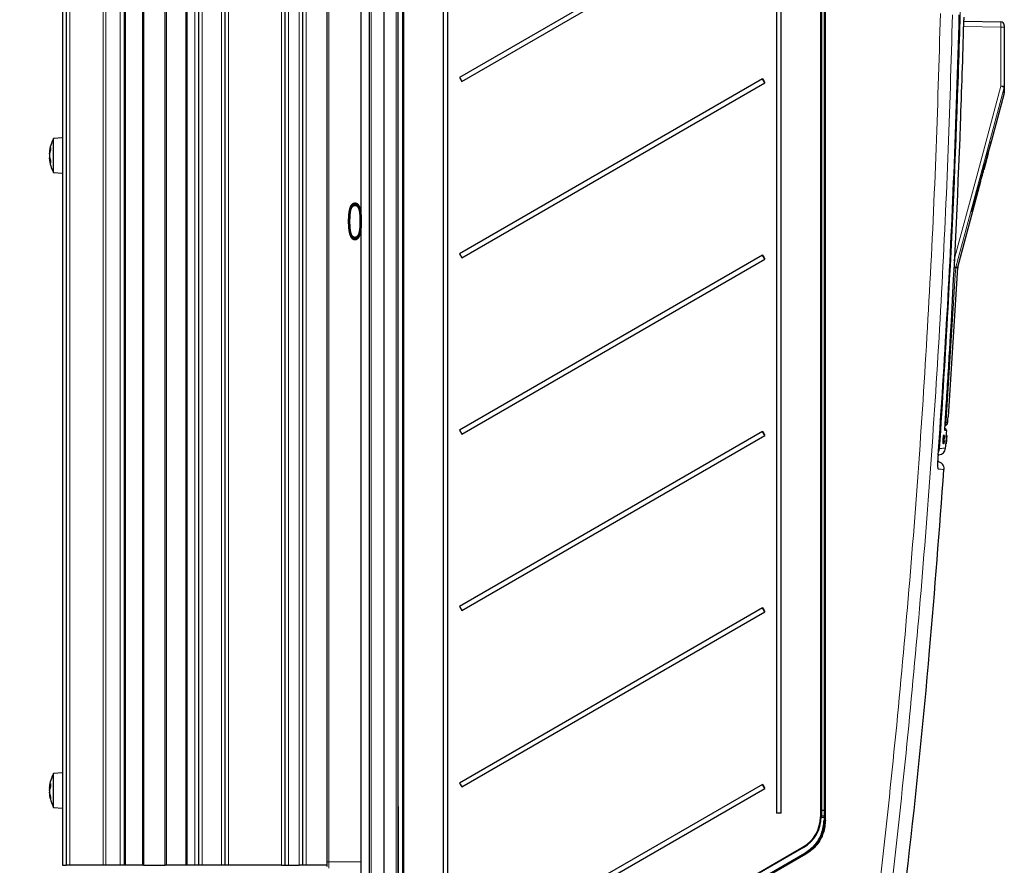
# Model space of a CAD drawing. Header units: millimetres. Extents: x 5 to 418, y 2 to 292.
# Tile 42 of 47: x 186 to 279, y 109 to 189. Entities that reach past the tile are written whole.
import ezdxf

# ---------------------------------------------------------------- set-up
doc = ezdxf.new("R2010")
doc.units = ezdxf.units.MM
doc.layers.add('SLD-0', color=7, linetype='Continuous')
doc.styles.add('SLDTEXTSTYLE0', font='TXT', dxfattribs={"width": 0.605})
doc.dimstyles.new('SLDDIMSTYLE0', dxfattribs={"dimtxt": 3.5, "dimasz": 3.302, "dimexe": 0, "dimexo": 0.0625, "dimgap": 0.875, "dimtad": 1, "dimdec": 1, "dimlfac": 3, "dimrnd": 1e-09, "dimzin": 12, "dimdsep": 46, "dimtxsty": 'SLDTEXTSTYLE0', "dimsah": 1, "dimcen": 0.09, "dimadec": 0, "dimazin": 3, "dimtfac": 1, "dimtofl": 0, "dimtmove": 0, "dimatfit": 3, "dimfxl": 1, "dimfrac": 2, "dimtolj": 1, "dimtzin": 12, "dimarcsym": 0})
doc.dimstyles.new('SLDDIMSTYLE3', dxfattribs={"dimtxt": 3.5, "dimasz": 3.302, "dimexe": 0, "dimexo": 0.0625, "dimgap": 0.875, "dimtad": 1, "dimlfac": 3, "dimrnd": 1e-09, "dimdsep": 46, "dimtxsty": 'SLDTEXTSTYLE0', "dimblk1": 'NONE', "dimblk2": 'NONE', "dimsah": 1, "dimcen": 0.09, "dimadec": 0, "dimazin": 2, "dimtfac": 1, "dimtmove": 0, "dimatfit": 0, "dimldrblk": 'NONE', "dimfxl": 1, "dimfrac": 2, "dimtolj": 1, "dimtzin": 12, "dimarcsym": 0})

# ---------------------------------------------------------------- blocks, each defined once
blk = doc.blocks.new('_D')
at = {"layer": 'SLD-0', "color": 7}
for p, q in [((218.518, 246.138), (171.896, 246.138)), ((172.896, 246.138), (172.896, 87.816)), ((191.018, 87.816), (171.896, 87.816))]:
    blk.add_line(p, q, dxfattribs=at)
for points in [[(172.896, 246.138), (172.388, 242.836), (173.404, 242.836)], [(172.896, 87.816), (173.404, 91.118), (172.388, 91.118)]]:
    blk.add_solid(points, dxfattribs=at)
at = {"layer": 'SLD-0', "color": 7, "insert": (168.384, 162.966), "char_height": 3.5, "attachment_point": 1, "rotation": 90, "style": 'SLDTEXTSTYLE0'}
blk.add_mtext('475', dxfattribs=at)
blk = doc.blocks.new('_D_5')
at = {"layer": 'SLD-0', "color": 7, "insert": (217.181, 172.073), "char_height": 3.5, "attachment_point": 1, "style": 'SLDTEXTSTYLE0'}
blk.add_mtext('0', dxfattribs=at)
blk = doc.blocks.new('_None')
blk = doc.blocks.new('_D_6')
at = {"layer": 'SLD-0', "color": 7}
for p, q in [((220.685, 254.319), (160.758, 254.319)), ((161.758, 87.816), (161.758, 254.319)), ((191.018, 87.816), (160.758, 87.816))]:
    blk.add_line(p, q, dxfattribs=at)
for centre, start, end in [((159.072, 171.711), 63.43495, 116.56505), ((159.072, 170.423), 243.43495, 296.56505)]:
    blk.add_arc(centre, 6.006, start, end, dxfattribs=at)
for points in [[(161.758, 254.319), (161.25, 251.017), (162.266, 251.017)], [(161.758, 87.816), (162.266, 91.118), (161.25, 91.118)]]:
    blk.add_solid(points, dxfattribs=at)
at = {"layer": 'SLD-0', "color": 7, "insert": (157.246, 165.052), "char_height": 3.5, "attachment_point": 1, "rotation": 90, "style": 'SLDTEXTSTYLE0'}
blk.add_mtext('499,5', dxfattribs=at)

msp = doc.modelspace()

# ---------------------------------------------------------------- linework, layer by layer
at = {"color": 7, "linetype": 'Continuous', "lineweight": 25}
for p, q in [((219.3515, 82.6522), (219.3515, 252.6522)), ((220.6849, 252.6522), (220.6849, 82.6522)), ((222.0182, 252.6522), (222.0182, 82.6522)), ((218.5182, 246.3189), (218.5182, 88.9856)), ((222.5182, 90.1383), (222.5182, 245.6513)), ((262.3515, 113.7644), (262.3515, 245.1787)), ((196.1849, 109.4856), (196.1849, 243.8189)), ((197.9849, 243.8189), (197.9849, 109.4856)), ((200.0515, 109.4856), (200.0515, 243.8189)), ((202.0182, 109.4856), (202.0182, 243.8189)), ((203.1849, 243.8189), (203.1849, 109.4856)), ((205.6849, 243.8189), (205.6849, 109.4856)), ((211.3515, 243.8189), (211.3515, 109.4856)), ((213.0182, 243.8189), (213.0182, 109.4856)), ((215.3515, 109.8189), (215.3515, 244.4856)), ((190.3515, 243.6189), (190.3515, 109.4856)), ((190.6849, 243.6189), (190.6849, 109.4856)), ((262.0182, 240.8178), (262.0182, 114.0565)), ((226.2933, 239.2856), (226.2933, 93.6522)), ((226.7342, 93.6522), (226.7342, 239.2856)), ((257.7933, 239.2856), (257.7933, 114.4189)), ((258.2342, 114.4189), (258.2342, 239.2856)), ((256.4768, 200.4641), (227.834, 183.9271)), ((228.0506, 183.5518), (256.6934, 200.0888)), ((275.5032, 189.235), (278.9907, 189.1741)), ((279.3182, 188.8409), (279.3182, 188.6742)), ((279.3182, 188.6742), (279.3182, 183.0992)), ((227.834, 183.9271), (228.0506, 183.5518)), ((256.4768, 183.7974), (227.834, 167.2605)), ((228.0506, 166.8852), (256.6934, 183.4221)), ((256.6934, 183.4221), (256.4768, 183.7974)), ((278.1118, 177.8878), (279.307, 182.3481)), ((190.3515, 178.2189), (189.4892, 178.1435)), ((189.4892, 177.719), (189.4892, 178.1435)), ((189.4892, 174.961), (189.4892, 177.719)), ((277.8053, 176.7767), (278.1006, 177.8878)), ((278.1118, 177.8878), (278.0816, 177.8878)), ((189.0991, 176.8598), (189.1441, 176.8559)), ((189.1006, 176.7823), (189.1273, 176.78)), ((277.4019, 175.2382), (277.8141, 176.7767)), ((277.7792, 176.7767), (277.807, 176.7767)), ((277.807, 176.7767), (277.8141, 176.7767)), ((189.1554, 176.2496), (189.0991, 176.2447)), ((189.1078, 176.2442), (189.1012, 176.3164)), ((189.4892, 174.961), (190.3515, 174.8856)), ((277.36, 175.2382), (277.3914, 175.2382)), ((277.4019, 175.2382), (277.3914, 175.2382)), ((274.9268, 166.0011), (277.1042, 174.1271)), ((277.0569, 174.1271), (277.0909, 174.1271)), ((277.0909, 174.1271), (277.1042, 174.1271)), ((277.1172, 174.3481), (277.1536, 174.3481)), ((276.2624, 171.2211), (276.3034, 171.2211)), ((227.834, 167.2605), (228.0506, 166.8852)), ((256.4768, 167.1308), (227.834, 150.5938)), ((228.0506, 150.2185), (256.6934, 166.7555)), ((256.6934, 166.7555), (256.4768, 167.1308)), ((274.0408, 151.9062), (274.9161, 165.9356)), ((273.6689, 150.7299), (273.7264, 150.7249)), ((227.834, 150.5938), (228.0506, 150.2185)), ((256.4768, 150.4641), (227.834, 133.9271)), ((228.0506, 133.5518), (256.6934, 150.0888)), ((256.6934, 150.0888), (256.4768, 150.4641)), ((273.5155, 149.8778), (273.4994, 149.5119)), ((273.5487, 149.8756), (273.5155, 149.8778)), ((273.5321, 149.8777), (273.5155, 149.8778)), ((273.5654, 149.8755), (273.5321, 149.8777)), ((273.5487, 149.8756), (273.5327, 149.5097)), ((273.5327, 149.5097), (273.5654, 149.8755)), ((273.5654, 149.8755), (273.5487, 149.8756)), ((273.5549, 150.0868), (273.5552, 150.0938)), ((273.5884, 150.0916), (273.5552, 150.0938)), ((273.5552, 150.0938), (273.5554, 150.0938)), ((273.5935, 150.0915), (273.5606, 150.0937)), ((273.5745, 149.7381), (273.5884, 150.0916)), ((273.5752, 149.3262), (273.6148, 149.9223)), ((273.6076, 150.0914), (273.5754, 150.0935)), ((273.6299, 150.0911), (273.579, 149.3262)), ((273.6128, 150.0913), (273.5796, 149.7368)), ((273.6128, 150.0913), (273.5807, 150.0934)), ((273.5935, 150.0915), (273.5859, 149.8978)), ((273.6004, 149.8096), (273.5865, 149.8105)), ((273.5884, 150.0916), (273.5935, 150.0915)), ((273.5894, 149.8976), (273.6076, 150.0914)), ((273.6064, 149.9), (273.5949, 149.9008)), ((273.6275, 150.0911), (273.5956, 150.0933)), ((273.6299, 150.0911), (273.5981, 150.0932)), ((273.6004, 149.8096), (273.6064, 149.9)), ((273.6076, 150.0914), (273.6128, 150.0913)), ((273.6152, 150.0841), (273.6209, 150.1029)), ((273.6541, 150.1007), (273.6216, 150.1029)), ((273.6275, 150.0911), (273.6299, 150.0911)), ((273.6509, 149.8782), (273.6452, 149.8551)), ((273.6477, 150.0794), (273.6541, 150.1007)), ((273.8202, 149.8699), (273.7969, 149.5041)), ((273.8535, 149.8677), (273.8202, 149.8699)), ((273.8223, 149.8699), (273.8202, 149.8699)), ((273.8555, 149.8677), (273.8223, 149.8699)), ((273.8301, 149.5018), (273.8555, 149.8677)), ((273.8535, 149.8677), (273.8301, 149.5018)), ((273.871, 150.0839), (273.8377, 150.0861)), ((273.8716, 150.0839), (273.8387, 150.0861)), ((273.8389, 149.5053), (273.8634, 149.8625)), ((273.8734, 150.0839), (273.8412, 150.086)), ((273.8648, 149.8624), (273.8417, 149.5051)), ((273.874, 150.0839), (273.842, 150.086)), ((273.8756, 150.0839), (273.8438, 150.086)), ((273.8785, 150.0839), (273.8462, 150.086)), ((273.8791, 150.0839), (273.8465, 150.0861)), ((273.8487, 149.7305), (273.871, 150.0839)), ((273.8633, 149.8543), (273.8488, 149.6426)), ((273.874, 150.0839), (273.8492, 149.7293)), ((273.8501, 149.6426), (273.8631, 149.8436)), ((273.8555, 149.8677), (273.8535, 149.8677)), ((273.8716, 150.0839), (273.8594, 149.8902)), ((273.8613, 149.8779), (273.8596, 149.878)), ((273.8598, 149.89), (273.8734, 150.0839)), ((273.8613, 149.8779), (273.8615, 149.8877)), ((273.871, 150.0839), (273.8716, 150.0839)), ((273.8721, 149.9906), (273.8785, 150.0839)), ((273.8726, 149.9906), (273.873, 149.9956)), ((273.8791, 150.0839), (273.8731, 149.9905)), ((273.8734, 150.0839), (273.874, 150.0839)), ((273.8785, 150.0839), (273.8791, 150.0839)), ((273.5327, 149.5097), (273.4994, 149.5119)), ((273.5359, 149.3266), (273.5027, 149.3288)), ((273.5359, 149.3266), (273.5745, 149.7381)), ((273.5411, 149.3265), (273.5359, 149.3266)), ((273.5658, 149.5897), (273.5411, 149.3265)), ((273.5582, 149.3264), (273.5412, 149.3275)), ((273.5745, 149.7381), (273.5532, 149.7395)), ((273.5582, 149.3264), (273.5689, 149.5968)), ((273.5634, 149.3263), (273.5582, 149.3264)), ((273.5796, 149.7368), (273.5634, 149.3263)), ((273.5752, 149.3262), (273.5634, 149.327)), ((273.5687, 149.3183), (273.5667, 149.333)), ((273.602, 149.3161), (273.5695, 149.3183)), ((273.579, 149.3262), (273.5752, 149.3262)), ((273.6145, 149.7142), (273.6049, 149.7148)), ((273.6287, 149.5958), (273.6312, 149.5707)), ((273.8199, 149.3189), (273.7866, 149.3211)), ((273.824, 149.3091), (273.7923, 149.3112)), ((273.8301, 149.5018), (273.7969, 149.5041)), ((273.8199, 149.3189), (273.8487, 149.7305)), ((273.8205, 149.3189), (273.8199, 149.3189)), ((273.8389, 149.5822), (273.8205, 149.3189)), ((273.8226, 149.3189), (273.8205, 149.3191)), ((273.8226, 149.3189), (273.8397, 149.5892)), ((273.8233, 149.3189), (273.8226, 149.3189)), ((273.8492, 149.7293), (273.8233, 149.3189)), ((273.8267, 149.3189), (273.8261, 149.3189)), ((273.8394, 149.5053), (273.8267, 149.3189)), ((273.8291, 149.3189), (273.8267, 149.3191)), ((273.8297, 149.3189), (273.8291, 149.3189)), ((273.8373, 149.5249), (273.8363, 149.5249)), ((273.8384, 149.5347), (273.8369, 149.5348)), ((273.8373, 149.5249), (273.8384, 149.5347)), ((273.8408, 149.5498), (273.8379, 149.55)), ((273.8487, 149.7305), (273.846, 149.7307)), ((273.8486, 149.6818), (273.8462, 149.6819)), ((273.8486, 149.6818), (273.8545, 149.7701)), ((273.8545, 149.7701), (273.8521, 149.7702)), ((273.138, 148.2791), (273.0244, 148.2731)), ((227.834, 133.9271), (228.0506, 133.5518)), ((256.4768, 133.7974), (227.834, 117.2605)), ((228.0506, 116.8852), (256.6934, 133.4221)), ((256.6934, 133.4221), (256.4768, 133.7974)), ((190.3515, 118.2189), (189.4892, 118.1435)), ((189.4892, 117.4583), (189.4892, 118.1435)), ((189.4892, 114.961), (189.4892, 117.4583)), ((227.834, 117.2605), (228.0506, 116.8852)), ((189.0992, 116.8541), (189.1861, 116.8465)), ((189.1156, 116.3303), (189.1007, 116.329)), ((189.1064, 116.8535), (189.1012, 116.7948)), ((189.1012, 116.724), (189.1078, 116.7162)), ((189.1012, 116.3805), (189.1078, 116.3883)), ((256.4768, 117.1308), (227.834, 100.5938)), ((228.0506, 100.2185), (256.6934, 116.7555)), ((256.6934, 116.7555), (256.4768, 117.1308)), ((189.1284, 116.253), (189.0992, 116.2504)), ((189.4892, 114.961), (190.3515, 114.8856)), ((258.2342, 114.4189), (257.7933, 114.4189)), ((262.3515, 113.7644), (262.3515, 113.7644)), ((260.3515, 111.1698), (251.0182, 105.7812)), ((215.3515, 109.3859), (215.3515, 109.8189)), ((251.1842, 105.1993), (260.5175, 110.5879)), ((190.3515, 109.4856), (190.6849, 109.4856)), ((191.0182, 109.4856), (190.6849, 109.4856)), ((194.1928, 109.4856), (191.0182, 109.4856)), ((194.4338, 109.4856), (194.1928, 109.4856)), ((195.7909, 109.4856), (194.4338, 109.4856)), ((194.6849, 109.4856), (194.6849, 109.4822)), ((196.1849, 109.4856), (195.7909, 109.4856)), ((196.2849, 109.4856), (196.1849, 109.4856)), ((197.8849, 109.4856), (196.2849, 109.4856)), ((196.3515, 109.4822), (196.3515, 109.4856)), ((197.9849, 109.4856), (197.8849, 109.4856)), ((197.9849, 109.4856), (198.0182, 109.4856)), ((198.0182, 109.4856), (200.0182, 109.4856)), ((200.0182, 109.4856), (200.0515, 109.4856)), ((200.1515, 109.4856), (200.0515, 109.4856)), ((202.0182, 109.4856), (200.1515, 109.4856)), ((202.1182, 109.4856), (202.0182, 109.4856)), ((202.8515, 109.4856), (202.1182, 109.4856)), ((203.1849, 109.4856), (202.8515, 109.4856)), ((203.5182, 109.4856), (203.1849, 109.4856)), ((205.3515, 109.4856), (203.5182, 109.4856)), ((205.6849, 109.4856), (205.3515, 109.4856)), ((206.0182, 109.4856), (205.6849, 109.4856)), ((211.0182, 109.4856), (206.0182, 109.4856)), ((209.5182, 109.4856), (209.5182, 109.4822)), ((211.0182, 109.4856), (211.3515, 109.4856)), ((211.1849, 109.4822), (211.1849, 109.4856)), ((211.3515, 109.4856), (211.6849, 109.4856)), ((211.6849, 109.4856), (212.6849, 109.4856)), ((213.0182, 109.4856), (212.6849, 109.4856)), ((213.3515, 109.4856), (213.0182, 109.4856)), ((215.3515, 109.4856), (213.3515, 109.4856))]:
    msp.add_line(p, q, dxfattribs=at)
at = {"color": 7, "linetype": 'Continuous', "lineweight": 18}
for p, q in [((219.5153, 252.6522), (219.5153, 82.6522)), ((221.8544, 82.6522), (221.8544, 252.6522)), ((222.4515, 89.8829), (222.4515, 245.6522)), ((222.586, 245.6513), (222.586, 90.1383)), ((262.086, 245.1858), (262.086, 114.6792)), ((262.2837, 114.6792), (262.2837, 245.1858)), ((262.4194, 245.1787), (262.4194, 113.7644)), ((191.0182, 243.8189), (191.0182, 109.4856)), ((194.1928, 243.8189), (194.1928, 109.4856)), ((194.4338, 243.8189), (194.4338, 109.4856)), ((195.7909, 243.8189), (195.7909, 109.4856)), ((196.2849, 243.8189), (196.2849, 109.4856)), ((197.8849, 109.4856), (197.8849, 243.8189)), ((198.0182, 243.8189), (198.0182, 109.4856)), ((200.0182, 243.8189), (200.0182, 109.4856)), ((200.1515, 243.8189), (200.1515, 109.4856)), ((202.1182, 243.8189), (202.1182, 109.4856)), ((202.8515, 243.8189), (202.8515, 109.4856)), ((203.5182, 243.8189), (203.5182, 109.4856)), ((205.3515, 243.8189), (205.3515, 109.4856)), ((206.0182, 243.8189), (206.0182, 109.4856)), ((211.0182, 243.8189), (211.0182, 109.4856)), ((211.6849, 243.8189), (211.6849, 109.4856)), ((212.6849, 243.8189), (212.6849, 109.4856)), ((213.3515, 243.8189), (213.3515, 109.4856)), ((215.5153, 244.4856), (215.5153, 109.8189)), ((261.9527, 114.0565), (261.9527, 240.8178)), ((278.9907, 188.6742), (275.4865, 188.7354)), ((278.9907, 183.0992), (278.9907, 188.6742)), ((279.3182, 188.6742), (278.9907, 188.6742)), ((278.9907, 183.0992), (279.3182, 183.0992)), ((189.1495, 176.8775), (189.1012, 176.8804)), ((189.1274, 176.7805), (189.1012, 176.7828)), ((189.1153, 176.7143), (189.1012, 176.7156)), ((189.1043, 176.494), (189.1012, 176.4942)), ((189.1056, 176.2658), (189.1012, 176.2657)), ((189.1608, 176.2314), (189.1012, 176.2276)), ((274.732, 165.9356), (274.7428, 166.0011)), ((274.9161, 165.9356), (274.732, 165.9356)), ((274.7428, 166.0011), (274.9268, 166.0011)), ((273.9998, 151.7839), (274.0001, 151.7888)), ((273.5894, 149.8976), (273.5859, 149.8978)), ((273.8631, 149.8436), (273.8626, 149.8436)), ((273.5689, 149.5968), (273.5665, 149.5969)), ((189.1914, 116.8589), (189.1012, 116.8654)), ((189.1045, 116.8338), (189.1012, 116.8338)), ((189.1236, 116.6568), (189.1012, 116.6557)), ((189.1051, 116.5653), (189.1012, 116.5655)), ((189.1087, 116.3812), (189.1012, 116.3805)), ((189.1157, 116.33), (189.1012, 116.3287)), ((189.1338, 116.2243), (189.1012, 116.2227)), ((222.0182, 115.0799), (222.0849, 115.0132)), ((222.0849, 115.0132), (222.0182, 114.958)), ((222.0182, 115.0069), (222.0849, 115.0132)), ((222.0849, 115.0132), (222.0849, 89.862)), ((262.0182, 114.6792), (262.086, 114.6792)), ((262.2838, 114.651), (262.0859, 114.6511)), ((262.0859, 114.6511), (262.0859, 114.1548)), ((262.086, 114.6792), (262.2837, 114.6792)), ((262.2837, 114.6792), (262.3515, 114.6792)), ((262.2838, 114.1548), (262.2838, 114.651)), ((261.9527, 114.0565), (262.0182, 114.0565)), ((262.2837, 113.9978), (262.0177, 113.9978)), ((262.0859, 114.1548), (262.2838, 114.1548)), ((262.2837, 114.0411), (262.086, 114.0411)), ((262.2837, 113.7644), (262.2837, 113.9978)), ((262.2837, 113.9978), (262.3515, 113.9978)), ((250.986, 105.8389), (260.3194, 111.2275)), ((215.5153, 109.8189), (215.3515, 109.8189)), ((215.5153, 109.8189), (218.5182, 109.8189)), ((215.5153, 109.8189), (215.5153, 109.2192)), ((251.1458, 105.2504), (260.4792, 110.639)), ((260.5521, 110.5302), (251.2187, 105.1416))]:
    msp.add_line(p, q, dxfattribs=at)
at = {"color": 7, "linetype": 'Continuous', "lineweight": 18, "flags": 128}
for points in [[(274.5636, 166.5973), (276.7146, 174.6152), (278.9907, 183.0992)], [(279.3066, 183.0129), (279.1339, 182.369), (278.4429, 179.7935), (275.6791, 169.4912), (274.7428, 166.0011)], [(274.732, 165.9356), (274.6905, 165.2703), (274.5242, 162.6088), (273.829, 151.4804)], [(273.7061, 150.6133), (273.7095, 150.5948), (273.7105, 150.5626)], [(273.0424, 147.152), (273.0672, 147.0399), (273.0713, 146.9048)], [(262.0182, 114.6792), (262.0195, 114.6737), (262.0234, 114.6684), (262.0296, 114.6634), (262.0381, 114.6592), (262.0484, 114.6557), (262.0601, 114.6531), (262.0728, 114.6515), (262.0859, 114.6511)], [(262.2838, 114.651), (262.2969, 114.6506), (262.3096, 114.649), (262.3213, 114.6465), (262.3316, 114.643), (262.3401, 114.6387), (262.3463, 114.6338), (262.3502, 114.6284), (262.3515, 114.6229)], [(262.2837, 113.7644), (262.2968, 113.7644), (262.3095, 113.7644), (262.3213, 113.7644), (262.3316, 113.7644), (262.34, 113.7644), (262.3463, 113.7644), (262.3502, 113.7644), (262.3515, 113.7644)], [(262.2838, 114.1548), (262.2969, 114.1544), (262.3096, 114.1528), (262.3213, 114.1502), (262.3316, 114.1467), (262.3401, 114.1424), (262.3463, 114.1375), (262.3502, 114.1322), (262.3515, 114.1267)], [(262.3515, 113.7644), (262.3528, 113.7644), (262.3567, 113.7644), (262.363, 113.7644), (262.3715, 113.7644), (262.3818, 113.7644), (262.3935, 113.7644), (262.4062, 113.7644), (262.4194, 113.7644)]]:
    msp.add_lwpolyline(points, dxfattribs=at)
at = {"color": 7, "linetype": 'Continuous', "lineweight": 25, "flags": 128}
for points in [[(189.1012, 176.7156), (189.1082, 176.7051), (189.1129, 176.6992)], [(273.8478, 150.0857), (273.851, 150.1355), (273.8647, 150.3419), (273.8782, 150.5483)], [(273.7685, 148.897), (273.7824, 149.1034), (273.7962, 149.3098), (273.7968, 149.3191)]]:
    msp.add_lwpolyline(points, dxfattribs=at)
at = {"color": 7, "linetype": 'Continuous', "lineweight": 25}
for centre, radius, start, end in [((278.9849, 188.8409), 0.3333, 0, 89), ((272.5732, 192.8375), 18.4612, 209.319609, 210.664467), ((192.4182, 176.5522), 3.3333, 151.486468, 174.587997), ((190.8866, 176.6857), 1.7959, 159.289151, 173.77862), ((191.0338, 176.3992), 1.9441, 160.022731, 173.764998), ((189.2036, 176.7105), 0.1254, 123.339969, 144.771451), ((190.7257, 177.1921), 1.5244, 175.155262, 184.844738), ((192.4182, 176.5522), 3.3333, 185.320806, 208.513532), ((190.7941, 176.7191), 1.7047, 186.74727, 201.377753), ((190.9882, 176.6975), 1.8979, 186.149703, 193.606535), ((189.2164, 176.319), 0.1347, 137.268768, 148.759115), ((190.6464, 176.4101), 1.556, 186.734823, 202.285241), ((190.9733, 175.9588), 1.772, 175.506537, 184.493463), ((272.5732, 176.1709), 18.4612, 209.319609, 210.664467), ((275.2488, 165.9149), 0.3333, 165, 176.429851), ((273.7081, 151.9274), 0.3333, 331.940737, 356.223915), ((273.7119, 150.5588), 0.1667, 357.305826, 85), ((272.5732, 159.5042), 18.4612, 209.319609, 210.664467), ((273.1036, 148.9448), 0.6667, 273, 355.664366), ((272.981, 146.9423), 0.6667, 355.916726, 89), ((272.5732, 142.8375), 18.4612, 209.319609, 210.664467), ((192.4182, 116.5522), 3.3333, 151.486468, 174.36396), ((190.2099, 116.7069), 1.1199, 153.604579, 171.863607), ((190.3497, 116.3605), 1.2612, 154.998738, 171.864558), ((191.4173, 116.4339), 2.3267, 170.106818, 174.530147), ((191.4696, 116.6783), 2.3795, 185.534274, 198.008855), ((189.1682, 116.3895), 0.0904, 222.1731, 236.317285), ((191.4278, 117.0492), 2.2266, 175.991464, 184.008536), ((272.5732, 126.1709), 18.4612, 209.319609, 210.664467), ((191.3318, 116.4384), 2.241, 185.521965, 198.505989), ((192.4182, 116.5522), 3.3333, 186.000183, 208.513532), ((190.2711, 115.8349), 1.0699, 174.216589, 185.783411), ((258.686, 114.0565), 3.2667, 300, 0), ((258.6849, 114.0565), 3.3333, 300, 0)]:
    msp.add_arc(centre, radius, start, end, dxfattribs=at)
at = {"color": 7, "linetype": 'Continuous', "lineweight": 18}
for centre, radius, start, end in [((274.0258, 164.294), 19.4495, 74.245502, 75.210382), ((278.9901, 183.0992), 0.3281, 344.751835, 359.998279), ((271.8645, 122.7448), 43.2859, 86.201525, 86.465978), ((271.7684, 155.5901), 10.8276, 74.055713, 75.177151), ((273.4917, 151.3344), 0.3334, 314.54316, 356.43635), ((272.9134, 138.0601), 13.4515, 86.097181, 86.429568), ((272.5343, 148.9149), 0.6674, 331.139761, 356.172565), ((272.8759, 145.2825), 3.6025, 84.835866, 85.87491), ((258.6509, 114.6792), 3.4352, 359.53111, 0.001043), ((261.9594, 114.1878), 0.0728, 323.81396, 343.723424), ((262.0807, 114.2651), 0.1104, 242.232096, 272.692816), ((262.2998, 114.1196), 0.0802, 258.437301, 310.211839), ((259.4077, 110.6822), 1.0623, 27.32085, 30.885479), ((261.9894, 111.4959), 1.7364, 209.571303, 211.66402), ((259.6117, 110.007), 1.0761, 29.089181, 32.67117)]:
    msp.add_arc(centre, radius, start, end, dxfattribs=at)
for centre, major_axis, ratio, start_param, end_param in [((278.9849, 188.6742), (0.0058, 0.5), 0.0116328, 4.7126259, 6.2831176), ((262.2849, 114.6792), (0, 0.0667), 0.0178014, 1.570789, 2.0071214), ((262.2849, 113.9978), (0, 0.1667), 0.0071206, 1.3080401, 1.5707963)]:
    msp.add_ellipse(centre, major_axis=major_axis, ratio=ratio, start_param=start_param, end_param=end_param, dxfattribs=at)
at = {"color": 7, "linetype": 'Continuous', "lineweight": 25}
for centre, major_axis, ratio, start_param, end_param in [((-20.6818, 11840.5101), (0, 12199.5212), 0.0834692, 3.4375045, 3.4393727), ((-20.6818, 11205.4235), (0, 11568.4016), 0.0854681, 3.4478278, 3.4482687), ((-20.6818, 12043.7286), (0, 12407.6095), 0.0823932, 3.4363486, 3.4371537)]:
    msp.add_ellipse(centre, major_axis=major_axis, ratio=ratio, start_param=start_param, end_param=end_param, dxfattribs=at)
at = {"color": 7, "linetype": 'Continuous', "lineweight": 18}
for points, knots in [([(265.391, 90.3032), (266.159, 96.3048), (267.5057, 106.829), (269.0956, 121.9152), (270.3451, 135.5346), (271.3908, 149.1701), (272.2315, 162.7867), (272.8847, 176.3826), (273.1524, 185.4319), (273.2862, 189.9565)], [0, 0, 0, 0, 0.1814894, 0.3182486, 0.4550077, 0.5917253, 0.7284429, 0.8642214, 1, 1, 1, 1]), ([(274.4248, 189.8287), (274.2909, 185.3149), (274.0233, 176.2871), (273.3701, 162.7071), (272.5295, 149.0898), (271.4825, 135.4374), (270.2315, 121.801), (268.6396, 106.696), (267.2912, 96.1587), (266.5222, 90.1495)], [0, 0, 0, 0, 0.1354201, 0.2708403, 0.4076924, 0.5445446, 0.6814383, 0.818332, 1, 1, 1, 1]), ([(275.16, 190.117), (275.1477, 189.6727), (275.0857, 187.4514), (274.7911, 178.1223), (274.2166, 164.8125), (273.4822, 153.2929), (273.2002, 148.8704)], [0, 0, 0, 0, 0.0322876, 0.1614382, 0.6780666, 1, 1, 1, 1]), ([(273.9631, 151.3161), (273.9734, 151.447), (273.9858, 151.6046), (273.998, 151.7621), (274.0001, 151.7888)], [0, 0, 0, 0, 0.8306218, 1, 1, 1, 1]), ([(274.0001, 151.7888), (274.0024, 151.8174), (274.007, 151.8747), (274.0103, 151.9035), (274.0113, 151.9056), (274.0115, 151.9062)], [0, 0, 0, 0, 0.4289712, 0.8581067, 1, 1, 1, 1]), ([(274.0115, 151.9062), (274.0144, 151.9062), (274.0289, 151.9065), (274.0453, 151.9068), (274.037, 151.9066), (274.035, 151.9066)], [0, 0, 0, 0, 0.1604843, 0.8024277, 1, 1, 1, 1]), ([(273.7105, 150.5626), (273.7087, 150.5708), (273.7049, 150.5872), (273.705, 150.6708), (273.7079, 150.7497), (273.7087, 150.7708)], [0, 0, 0, 0, 0.4227108, 0.8453863, 1, 1, 1, 1]), ([(273.829, 151.4804), (273.8279, 151.4617), (273.8257, 151.4242), (273.8236, 151.3742), (273.8227, 151.3365), (273.8231, 151.3165), (273.8241, 151.3145), (273.8245, 151.3137)], [0, 0, 0, 0, 0.2147505, 0.4295793, 0.6438148, 0.8575512, 1, 1, 1, 1]), ([(273.8245, 151.3137), (273.8321, 151.3138), (273.87, 151.3145), (273.9209, 151.3154), (273.9503, 151.3159), (273.9631, 151.3161)], [0, 0, 0, 0, 0.1241023, 0.6205161, 1, 1, 1, 1]), ([(273.8595, 150.5496), (273.8637, 150.5492), (273.8762, 150.5481), (273.7769, 150.5568), (273.7105, 150.5626)], [0, 0, 0, 0, 0.3324436, 1, 1, 1, 1]), ([(273.2002, 148.8704), (273.2259, 148.8717), (273.3543, 148.8784), (273.6119, 148.8919), (273.8042, 148.902), (273.7509, 148.8992), (273.7427, 148.8988)], [0, 0, 0, 0, 0.0691303, 0.3456599, 0.8987746, 1, 1, 1, 1]), ([(273.0846, 148.2386), (273.078, 148.1395), (273.0616, 147.8914), (273.0452, 147.5165), (273.0399, 147.1789), (273.0479, 146.9493), (273.0635, 146.9196), (273.0713, 146.9048)], [0, 0, 0, 0, 0.1425574, 0.3566686, 0.5708961, 0.785425, 1, 1, 1, 1]), ([(273.6406, 146.8948), (273.6273, 146.895), (273.5996, 146.8955), (273.4024, 146.899), (273.1762, 146.9029), (273.0713, 146.9048)], [0, 0, 0, 0, 0.3309944, 0.6897016, 1, 1, 1, 1]), ([(262.0182, 114.2002), (262.0187, 114.1962), (262.0192, 114.1915), (262.023, 114.1803), (262.0264, 114.1734), (262.0293, 114.1674)], [0, 0, 0, 0, 0.427992, 0.5048096, 1, 1, 1, 1]), ([(262.086, 114.0411), (262.0856, 114.0413), (262.081, 114.0436), (262.0579, 114.0551), (262.036, 114.067), (262.0182, 114.0768)], [0, 0, 0, 0, 0.0171291, 0.1995411, 1, 1, 1, 1]), ([(262.0293, 114.1674), (262.0338, 114.158), (262.0401, 114.145), (262.0574, 114.1083), (262.0713, 114.0756), (262.0835, 114.0469), (262.0858, 114.0415), (262.086, 114.0411)], [0, 0, 0, 0, 0.2272644, 0.3159967, 0.8710488, 0.9902345, 1, 1, 1, 1]), ([(262.0859, 114.1548), (262.0859, 114.1536), (262.086, 114.1354), (262.0861, 114.0968), (262.086, 114.0597), (262.086, 114.0411)], [0, 0, 0, 0, 0.0346108, 0.5170333, 1, 1, 1, 1]), ([(262.2837, 114.0411), (262.2837, 114.0605), (262.2836, 114.0993), (262.2837, 114.1363), (262.2838, 114.1548)], [0, 0, 0, 0, 0.5000009, 1, 1, 1, 1])]:
    msp.add_open_spline(points, degree=3, knots=knots, dxfattribs=at)
at = {"color": 7, "linetype": 'Continuous', "lineweight": 25}
for points, knots in [([(273.0846, 148.2386), (273.3756, 152.6662), (273.9579, 161.5222), (274.6326, 175.3869), (274.9171, 184.8258), (275.068, 189.8287)], [0, 0, 0, 0, 0.3196707, 0.6394063, 1, 1, 1, 1]), ([(273.732, 151.229), (273.7392, 151.3399), (273.7752, 151.8943), (273.9242, 154.2229), (274.4896, 163.5394), (275.0769, 175.5847), (275.3974, 185.8602), (275.4962, 189.0277)], [0, 0, 0, 0, 0.0088087, 0.0440433, 0.1849823, 0.7487663, 1, 1, 1, 1]), ([(275.4962, 189.0277), (275.4985, 189.1029), (275.5033, 189.2532), (275.5128, 189.4525), (275.5207, 189.5754), (275.5251, 189.6222), (275.5263, 189.6354)], [0, 0, 0, 0, 0.2949123, 0.5898446, 0.8848018, 1, 1, 1, 1]), ([(279.3068, 182.3481), (279.3068, 182.3514), (279.3068, 182.3616), (279.3068, 182.4909), (279.3067, 182.7325), (279.3067, 182.9432), (279.3066, 183.0129)], [0, 0, 0, 0, 0.16233252, 0.4977888, 0.83386762, 1, 1, 1, 1]), ([(279.3182, 183.0992), (279.3182, 182.905), (279.3182, 182.5156), (279.3182, 182.4611), (279.3182, 182.4338)], [0, 0, 0, 0, 0.498968, 1, 1, 1, 1]), ([(189.1012, 176.8388), (189.1007, 176.8317), (189.0997, 176.8174), (189.099, 176.7996), (189.0992, 176.7872), (189.1, 176.7819), (189.1009, 176.7825), (189.1012, 176.7828)], [0, 0, 0, 0, 0.2154751, 0.4316353, 0.6469749, 0.8620067, 1, 1, 1, 1]), ([(189.1012, 176.7156), (189.1007, 176.7173), (189.0997, 176.7206), (189.099, 176.7343), (189.0992, 176.7526), (189.0999, 176.7698), (189.1006, 176.7799), (189.1008, 176.7827)], [0, 0, 0, 0, 0.22750189, 0.45572719, 0.68308606, 0.91011994, 1, 1, 1, 1]), ([(189.0992, 176.8604), (189.0992, 176.8606), (189.0992, 176.8611), (189.1, 176.8691), (189.1009, 176.8772), (189.1012, 176.8804)], [0, 0, 0, 0, 0.3266871, 0.73681, 1, 1, 1, 1]), ([(189.1012, 176.6103), (189.1007, 176.6045), (189.0997, 176.5927), (189.099, 176.5708), (189.0992, 176.5488), (189.1, 176.5309), (189.1009, 176.5222), (189.1012, 176.5188)], [0, 0, 0, 0, 0.2154751, 0.4316353, 0.6469749, 0.8620067, 1, 1, 1, 1]), ([(189.1012, 176.3889), (189.1007, 176.3872), (189.0997, 176.3839), (189.099, 176.3702), (189.0992, 176.3519), (189.1, 176.333), (189.1009, 176.3211), (189.1012, 176.3164)], [0, 0, 0, 0, 0.2154751, 0.4316353, 0.6469749, 0.8620067, 1, 1, 1, 1]), ([(189.1012, 176.2657), (189.1007, 176.2728), (189.0997, 176.2871), (189.099, 176.305), (189.0992, 176.3172), (189.0998, 176.3222), (189.1005, 176.3219), (189.1006, 176.3218)], [0, 0, 0, 0, 0.2347158, 0.470178, 0.7047462, 0.9389792, 1, 1, 1, 1]), ([(189.1012, 176.2276), (189.1007, 176.232), (189.0997, 176.2408), (189.099, 176.2457), (189.0992, 176.2435), (189.1, 176.2355), (189.1009, 176.2273), (189.1012, 176.2241)], [0, 0, 0, 0, 0.2154751, 0.4316353, 0.6469749, 0.8620067, 1, 1, 1, 1]), ([(277.1536, 174.3481), (277.1961, 174.5087), (277.2608, 174.7528), (277.341, 175.0581), (277.3749, 175.1891), (277.3921, 175.2556)], [0, 0, 0, 0, 0.48615315, 0.73931248, 1, 1, 1, 1]), ([(277.0689, 174.1271), (277.0862, 174.1878), (277.1136, 174.284), (277.1279, 174.3309), (277.1332, 174.3481)], [0, 0, 0, 0, 0.6313016, 1, 1, 1, 1]), ([(273.9626, 151.3087), (273.9641, 151.3284), (273.9767, 151.4868), (273.989, 151.6451), (273.9998, 151.7839)], [0, 0, 0, 0, 0.1240776, 1, 1, 1, 1]), ([(273.9996, 151.7814), (274.0007, 151.7952), (274.0036, 151.8339), (274.0068, 151.8678), (274.0074, 151.8728), (274.0076, 151.8745)], [0, 0, 0, 0, 0.26786776, 0.75372559, 1, 1, 1, 1]), ([(273.7068, 150.6033), (273.7068, 150.6031), (273.707, 150.6013), (273.7059, 150.6158), (273.7056, 150.6601), (273.7074, 150.7295), (273.7085, 150.7708)], [0, 0, 0, 0, 0.02204328, 0.19735753, 0.52279025, 1, 1, 1, 1]), ([(273.7087, 150.7708), (273.7098, 150.8046), (273.7126, 150.8917), (273.7213, 151.0577), (273.729, 151.1805), (273.732, 151.229)], [0, 0, 0, 0, 0.277333, 0.7146433, 1, 1, 1, 1]), ([(273.7199, 151.0203), (273.7378, 151.0243), (273.7957, 151.0372), (273.8766, 151.1018), (273.9353, 151.1888), (273.9561, 151.2591), (273.9615, 151.2957), (273.9627, 151.3098), (273.963, 151.3153), (273.9631, 151.3161)], [0, 0, 0, 0, 0.1299785, 0.4188581, 0.7191212, 0.8943821, 0.9587431, 0.9943364, 1, 1, 1, 1]), ([(273.5859, 149.8978), (273.5854, 149.8847), (273.5846, 149.8666), (273.5836, 149.8427), (273.5829, 149.8307), (273.5826, 149.8248)], [0, 0, 0, 0, 0.5612769, 0.7817626, 1, 1, 1, 1]), ([(273.5826, 149.8248), (273.5839, 149.8384), (273.5861, 149.8626), (273.5884, 149.8869), (273.5894, 149.8976)], [0, 0, 0, 0, 0.5599999, 1, 1, 1, 1]), ([(273.6148, 149.9223), (273.612, 149.8971), (273.6068, 149.852), (273.6024, 149.8225), (273.6004, 149.8096)], [0, 0, 0, 0, 0.5596859, 1, 1, 1, 1]), ([(273.6064, 149.9), (273.6101, 149.9269), (273.6166, 149.975), (273.6242, 150.0557), (273.6275, 150.0911)], [0, 0, 0, 0, 0.5604274, 1, 1, 1, 1]), ([(273.6145, 149.7142), (273.6183, 149.7721), (273.6224, 149.8338), (273.6269, 149.8827), (273.6272, 149.8857)], [0, 0, 0, 0, 0.9373363, 1, 1, 1, 1]), ([(273.6481, 150.0124), (273.6469, 150.0106), (273.6445, 150.0069), (273.6389, 149.9659), (273.6297, 149.8718), (273.6233, 149.7794), (273.6188, 149.7146)], [0, 0, 0, 0, 0.1872234, 0.3739058, 0.5607363, 1, 1, 1, 1]), ([(273.6452, 149.8551), (273.6464, 149.8789), (273.6489, 149.9264), (273.6507, 149.9809), (273.6502, 150.0089), (273.6488, 150.0112), (273.6481, 150.0124)], [0, 0, 0, 0, 0.2805533, 0.5597389, 0.7796538, 1, 1, 1, 1]), ([(273.6541, 150.1007), (273.6554, 150.0979), (273.658, 150.0924), (273.6579, 150.0369), (273.6553, 149.9615), (273.6524, 149.906), (273.6509, 149.8782)], [0, 0, 0, 0, 0.2800806, 0.5594487, 0.7795488, 1, 1, 1, 1]), ([(273.8637, 149.8894), (273.8625, 149.8712), (273.8601, 149.8348), (273.856, 149.7762), (273.8542, 149.7523), (273.8531, 149.7377)], [0, 0, 0, 0, 0.2804963, 0.5610033, 1, 1, 1, 1]), ([(273.8545, 149.769), (273.8548, 149.7707), (273.8552, 149.7742), (273.857, 149.7986), (273.86, 149.84), (273.862, 149.8708), (273.863, 149.8862)], [0, 0, 0, 0, 0.2806803, 0.5609514, 0.7800568, 1, 1, 1, 1]), ([(273.8594, 149.8902), (273.8586, 149.8772), (273.8574, 149.859), (273.8559, 149.8351), (273.8551, 149.8232), (273.8547, 149.8173)], [0, 0, 0, 0, 0.5612769, 0.7817626, 1, 1, 1, 1]), ([(273.8547, 149.8173), (273.8557, 149.8308), (273.8574, 149.8551), (273.8591, 149.8794), (273.8598, 149.89)], [0, 0, 0, 0, 0.5599999, 1, 1, 1, 1]), ([(273.8698, 149.9956), (273.8696, 149.994), (273.8692, 149.9907), (273.8669, 149.9599), (273.8641, 149.9194), (273.8622, 149.8918), (273.8613, 149.8779)], [0, 0, 0, 0, 0.2800014, 0.5591308, 0.7793201, 1, 1, 1, 1]), ([(273.8615, 149.8877), (273.8635, 149.9175), (273.8675, 149.9769), (273.8722, 150.0431), (273.8749, 150.0789), (273.8754, 150.0822), (273.8756, 150.0839)], [0, 0, 0, 0, 0.2802532, 0.5595228, 0.7795924, 1, 1, 1, 1]), ([(273.863, 149.8862), (273.8642, 149.903), (273.8664, 149.9366), (273.8687, 149.9732), (273.8698, 149.9929), (273.8698, 149.9947), (273.8698, 149.9956)], [0, 0, 0, 0, 0.27946, 0.5589523, 0.7792553, 1, 1, 1, 1]), ([(273.8756, 150.0839), (273.8756, 150.0808), (273.8755, 150.0747), (273.8727, 150.0276), (273.8685, 149.9609), (273.8653, 149.9133), (273.8637, 149.8894)], [0, 0, 0, 0, 0.2801842, 0.55985531, 0.77999994, 1, 1, 1, 1]), ([(273.5707, 149.6423), (273.5698, 149.6325), (273.5681, 149.6151), (273.5665, 149.5975), (273.5658, 149.5897)], [0, 0, 0, 0, 0.5600016, 1, 1, 1, 1]), ([(273.5689, 149.5968), (273.5692, 149.6052), (273.5698, 149.6204), (273.5704, 149.6356), (273.5707, 149.6423)], [0, 0, 0, 0, 0.5599998, 1, 1, 1, 1]), ([(273.602, 149.3161), (273.6, 149.3203), (273.5961, 149.3288), (273.599, 149.445), (273.606, 149.5813), (273.6117, 149.6699), (273.6145, 149.7142)], [0, 0, 0, 0, 0.2799551, 0.5580876, 0.7789116, 1, 1, 1, 1]), ([(273.6312, 149.5707), (273.6281, 149.5315), (273.6219, 149.4533), (273.6131, 149.3679), (273.6062, 149.3224), (273.6034, 149.3182), (273.602, 149.3161)], [0, 0, 0, 0, 0.2802563, 0.5595462, 0.7795894, 1, 1, 1, 1]), ([(273.6188, 149.7146), (273.6161, 149.6735), (273.6109, 149.5916), (273.6053, 149.4817), (273.6044, 149.4157), (273.6064, 149.4081), (273.6075, 149.4044)], [0, 0, 0, 0, 0.281245, 0.5607156, 0.780138, 1, 1, 1, 1]), ([(273.6075, 149.4044), (273.6088, 149.4072), (273.6115, 149.4129), (273.6193, 149.4777), (273.6251, 149.5511), (273.6287, 149.5958)], [0, 0, 0, 0, 0.2807112, 0.5609046, 1, 1, 1, 1]), ([(273.8413, 149.5491), (273.8388, 149.5126), (273.8339, 149.4397), (273.8283, 149.3603), (273.8249, 149.3153), (273.8243, 149.3112), (273.824, 149.3091)], [0, 0, 0, 0, 0.2794007, 0.5590642, 0.7793783, 1, 1, 1, 1]), ([(273.824, 149.3091), (273.8241, 149.3121), (273.8242, 149.3182), (273.8276, 149.3749), (273.8322, 149.4474), (273.8356, 149.499), (273.8373, 149.5249)], [0, 0, 0, 0, 0.2799105, 0.5592491, 0.7794763, 1, 1, 1, 1]), ([(273.8299, 149.3974), (273.8302, 149.3995), (273.8307, 149.4037), (273.8337, 149.4453), (273.8373, 149.4967), (273.8397, 149.5321), (273.8408, 149.5498)], [0, 0, 0, 0, 0.2798831, 0.5589932, 0.779319, 1, 1, 1, 1]), ([(273.8384, 149.5347), (273.8371, 149.5149), (273.8345, 149.4753), (273.8314, 149.426), (273.8299, 149.4006), (273.8299, 149.3984), (273.8299, 149.3974)], [0, 0, 0, 0, 0.2808811, 0.5600727, 0.7796532, 1, 1, 1, 1]), ([(273.8426, 149.6347), (273.8419, 149.625), (273.8407, 149.6075), (273.8395, 149.5899), (273.8389, 149.5822)], [0, 0, 0, 0, 0.56000161, 1, 1, 1, 1]), ([(273.8397, 149.5892), (273.8403, 149.5977), (273.8412, 149.6128), (273.8422, 149.6281), (273.8426, 149.6347)], [0, 0, 0, 0, 0.5599998, 1, 1, 1, 1]), ([(273.8408, 149.5498), (273.8422, 149.5711), (273.8451, 149.6136), (273.848, 149.6614), (273.8496, 149.6884), (273.8496, 149.691), (273.8496, 149.6922)], [0, 0, 0, 0, 0.2797467, 0.5591709, 0.7794436, 1, 1, 1, 1]), ([(273.8531, 149.7377), (273.8527, 149.7301), (273.852, 149.715), (273.8488, 149.6639), (273.845, 149.606), (273.8425, 149.5681), (273.8413, 149.5491)], [0, 0, 0, 0, 0.2798072, 0.5591854, 0.7794082, 1, 1, 1, 1]), ([(273.8496, 149.6922), (273.8495, 149.6913), (273.8493, 149.6897), (273.8488, 149.6842), (273.8486, 149.6818)], [0, 0, 0, 0, 0.5597721, 1, 1, 1, 1]), ([(273.8545, 149.7701), (273.8545, 149.7698), (273.8545, 149.7693), (273.8545, 149.7691), (273.8545, 149.769)], [0, 0, 0, 0, 0.5600031, 1, 1, 1, 1]), ([(273.05, 147.0941), (273.05, 147.0937), (273.0507, 147.0888), (273.0476, 147.1185), (273.0449, 147.2018), (273.0447, 147.3787), (273.0523, 147.6464), (273.0662, 147.947), (273.0805, 148.1522), (273.0865, 148.2387)], [0, 0, 0, 0, 0.0078263, 0.0943793, 0.2246762, 0.4090654, 0.6173169, 0.8388936, 1, 1, 1, 1]), ([(273.0527, 147.5955), (273.0539, 147.6334), (273.0579, 147.768), (273.0698, 147.995), (273.0827, 148.1756), (273.0872, 148.2386)], [0, 0, 0, 0, 0.2031519, 0.7223472, 1, 1, 1, 1]), ([(267.8325, 90.1707), (268.6581, 96.6594), (270.3358, 109.8442), (272.2543, 128.7599), (273.1886, 141.1938), (273.6172, 146.8966)], [0, 0, 0, 0, 0.3440815, 0.6991646, 1, 1, 1, 1]), ([(273.6458, 146.8947), (273.6459, 146.8947), (273.6478, 146.8946), (273.6441, 146.8947), (273.6406, 146.8948)], [0, 0, 0, 0, 0.0307229, 1, 1, 1, 1]), ([(189.1012, 116.8818), (189.1007, 116.8762), (189.0997, 116.8651), (189.099, 116.8556), (189.0992, 116.853), (189.1, 116.857), (189.1009, 116.8631), (189.1012, 116.8654)], [0, 0, 0, 0, 0.2154751, 0.4316353, 0.6469749, 0.8620067, 1, 1, 1, 1]), ([(189.1008, 116.7762), (189.1004, 116.7763), (189.0996, 116.7765), (189.099, 116.7853), (189.0992, 116.8002), (189.1, 116.8175), (189.1009, 116.8292), (189.1012, 116.8338)], [0, 0, 0, 0, 0.1629817, 0.3936054, 0.6233536, 0.8527734, 1, 1, 1, 1]), ([(189.1012, 116.7948), (189.1007, 116.7875), (189.0997, 116.7728), (189.099, 116.7524), (189.0992, 116.7362), (189.1, 116.7267), (189.1009, 116.7247), (189.1012, 116.724)], [0, 0, 0, 0, 0.2154751, 0.4316353, 0.6469749, 0.8620067, 1, 1, 1, 1]), ([(189.1012, 116.5655), (189.1007, 116.5703), (189.0997, 116.5799), (189.099, 116.6002), (189.0992, 116.6221), (189.1, 116.6414), (189.1009, 116.6517), (189.1012, 116.6557)], [0, 0, 0, 0, 0.2154751, 0.4316353, 0.6469749, 0.8620067, 1, 1, 1, 1]), ([(189.1012, 116.539), (189.1007, 116.5342), (189.0997, 116.5246), (189.099, 116.5043), (189.0992, 116.4824), (189.1, 116.4631), (189.1009, 116.4528), (189.1012, 116.4488)], [0, 0, 0, 0, 0.2154751, 0.4316353, 0.6469749, 0.8620067, 1, 1, 1, 1]), ([(189.1001, 116.3274), (189.1, 116.3287), (189.0994, 116.3374), (189.099, 116.3521), (189.0991, 116.3683), (189.1, 116.3778), (189.1009, 116.3798), (189.1012, 116.3805)], [0, 0, 0, 0, 0.0484557, 0.3106348, 0.5718185, 0.832629, 1, 1, 1, 1]), ([(189.1012, 116.3287), (189.1007, 116.3287), (189.0997, 116.3286), (189.099, 116.3193), (189.0992, 116.3043), (189.1, 116.287), (189.1009, 116.2753), (189.1012, 116.2707)], [0, 0, 0, 0, 0.2154751, 0.4316353, 0.6469749, 0.8620067, 1, 1, 1, 1]), ([(189.1012, 116.2227), (189.1007, 116.2282), (189.0997, 116.2393), (189.099, 116.2489), (189.0992, 116.2496), (189.0993, 116.2499)], [0, 0, 0, 0, 0.3508999, 0.7029156, 1, 1, 1, 1]), ([(260.4792, 110.639), (260.811, 110.8762), (261.4746, 111.3507), (261.9999, 112.2685), (262.2467, 113.0878), (262.2712, 113.5363), (262.2837, 113.7644)], [0, 0, 0, 0, 0.3217852, 0.6435702, 0.8186775, 1, 1, 1, 1]), ([(260.5175, 110.5879), (260.7053, 110.7102), (261.0876, 110.9589), (261.6884, 111.5903), (262.029, 112.1989), (262.2217, 112.7806), (262.3233, 113.1824), (262.3413, 113.5545), (262.3515, 113.7644)], [0, 0, 0, 0, 0.1748911, 0.3559897, 0.6773783, 0.7090298, 0.8358972, 1, 1, 1, 1]), ([(262.4194, 113.7644), (262.3784, 113.3443), (262.2965, 112.504), (261.7458, 111.5583), (261.1392, 110.9134), (260.75, 110.6594), (260.5521, 110.5302)], [0, 0, 0, 0, 0.32178542, 0.64357083, 0.8186778, 1, 1, 1, 1]), ([(261.0645, 110.9743), (261.0535, 110.9638), (260.8909, 110.8071), (260.6957, 110.6902), (260.5137, 110.5813)], [0, 0, 0, 0, 0.0675166, 1, 1, 1, 1])]:
    msp.add_open_spline(points, degree=3, knots=knots, dxfattribs=at)

# ---------------------------------------------------------------- dimensions: what is measured, and where the dimension line sits
at = {"layer": 'SLD-0', "color": 7}
dim = msp.add_linear_dim(base=(161.7576, 254.3189), p1=(191.0182, 87.8156), p2=(220.6849, 254.3189), angle=90, text='(<>)', dimstyle='SLDDIMSTYLE0', dxfattribs=at)
dim.commit()
dim.dimension.update_dxf_attribs({"geometry": '_D_6', "text_midpoint": (161.7576, 171.0672), "dimtype": 160})
for base, p1, p2, dimstyle, picture, middle in [((172.8957, 87.8156), (218.5182, 246.1377), (191.0182, 87.8156), 'SLDDIMSTYLE0', '_D', (172.8957, 166.9766)), ((218.5181850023, 167.5609541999), (218.5181850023, 88.9855827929), (218.5181850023, 88.9855827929), 'SLDDIMSTYLE3', '_D_5', (218.5181850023, 167.5609541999))]:
    dim = msp.add_linear_dim(base=base, p1=p1, p2=p2, angle=90, dimstyle=dimstyle, dxfattribs=at)
    dim.commit()
    dim.dimension.update_dxf_attribs({"geometry": picture, "text_midpoint": middle, "dimtype": 160})

doc.saveas('drawing.dxf')
